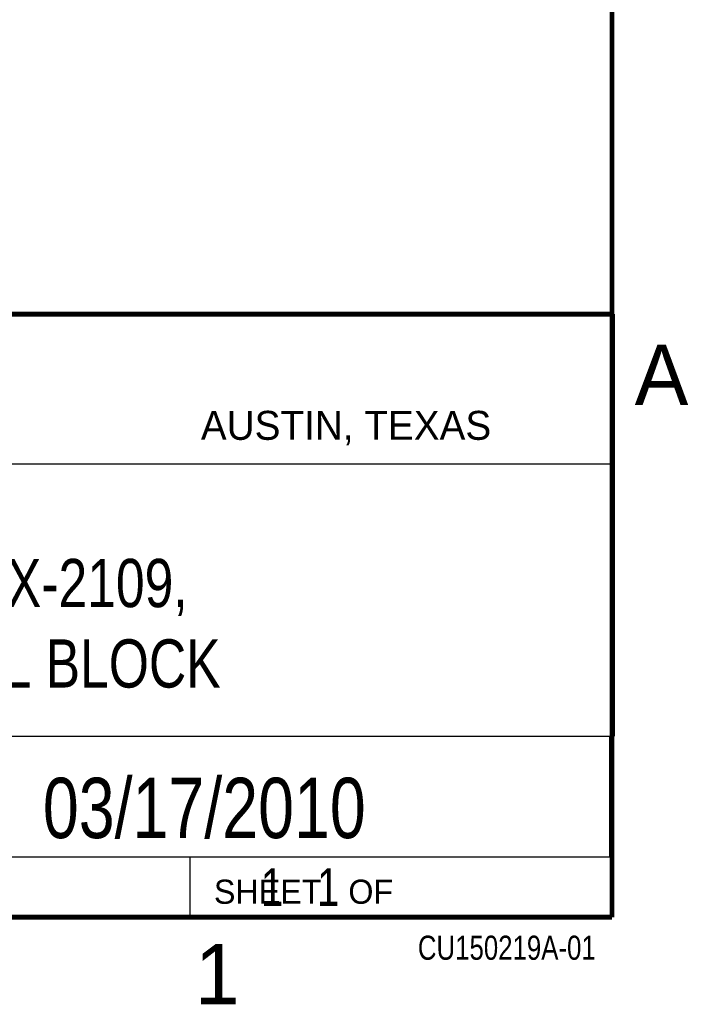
# Model space of a CAD drawing. Header units: inches. Extents: x 0 to 34, y 0 to 22.
# Tile 30 of 32: x 31 to 33.8, y 0.1 to 4.2. Entities that reach past the tile are written whole.
import ezdxf
from ezdxf.enums import TextEntityAlignment as Align

# ---------------------------------------------------------------- set-up
doc = ezdxf.new("R2010")
doc.units = ezdxf.units.IN
doc.header["$LTSCALE"] = 1.87
doc.header["$MEASUREMENT"] = 0
doc.layers.get('0').update_dxf_attribs({"linetype": 'CONTINUOUS'})
doc.styles.get("Standard").update_dxf_attribs({"font": 'txt', "width": 0.8})

msp = doc.modelspace()

# ---------------------------------------------------------------- linework, layer by layer
at = {"color": 2, "linetype": 'CONTINUOUS'}
for p, q in [((28.3793, 3.0003), (33.5093, 3.0003)), ((33.5093, 3.0003), (33.5093, 1.2503)), ((28.7231, 2.38), (33.5, 2.38)), ((28.3793, 1.2503), (33.5093, 1.2503)), ((30.13, 1.2499), (33.49, 1.2499)), ((33.49, 1.2499), (33.49, 0.7499)), ((28.38, 0.75), (33.5, 0.75)), ((30.13, 0.7499), (33.49, 0.7499)), ((31.75, 0.75), (33.5, 0.75)), ((31.75, 0.75), (31.75, 0.5)), ((33.5, 0.75), (33.5, 0.5)), ((31.75, 0.5), (33.5, 0.5)), ((32.4953, 0.5017), (33.4953, 0.5017)), ((32.4953, 0.5017), (32.4953, 0.5012)), ((32.4953, 0.5012), (33.4953, 0.5012)), ((33.4953, 0.5017), (33.4953, 0.5012))]:
    msp.add_line(p, q, dxfattribs=at)
at = {"color": 7, "linetype": 'CONTINUOUS', "const_width": 0.02}
for points in [[(33.5, 0.5), (33.5, 21.5)], [(25.58, 3), (33.5, 3)], [(0.5, 0.5), (33.5, 0.5)]]:
    msp.add_lwpolyline(points, dxfattribs=at)

# ---------------------------------------------------------------- texts
at = {"color": 2, "linetype": 'CONTINUOUS'}
for s, height, p in [('A', 0.25, (33.5939, 2.6228)), ('AUSTIN, TEXAS', 0.12, (31.7957, 2.479)), ('SHEET   OF', 0.1, (31.8499, 0.5557)), ('1', 0.25, (31.7706, 0.139))]:
    msp.add_text(s, height=height, dxfattribs=at).set_placement(p)
at = {"color": 7, "linetype": 'CONTINUOUS', "width": 0.8}
msp.add_text('03/17/2010', height=0.25, dxfattribs=at).set_placement((31.81, 0.828), align=Align.CENTER)
at = {"color": 2, "linetype": 'CONTINUOUS', "width": 0.8}
msp.add_text('CU150219A-01', height=0.1, dxfattribs=at).set_placement((33.4328, 0.3236), align=Align.RIGHT)
at = {"color": 7, "linetype": 'CONTINUOUS'}
for s, insert, char_height, width, attachment_point in [('CCA, TBX-2109,\\PTERMINAL BLOCK', (30.9443, 1.9853), 0.2, 2.24, 2), ('     1   1', (31.8125, 0.7031), 0.15625, 1.25, 1)]:
    msp.add_mtext(s, dxfattribs=dict(at, insert=insert, char_height=char_height, width=width, attachment_point=attachment_point))

doc.saveas('drawing.dxf')
